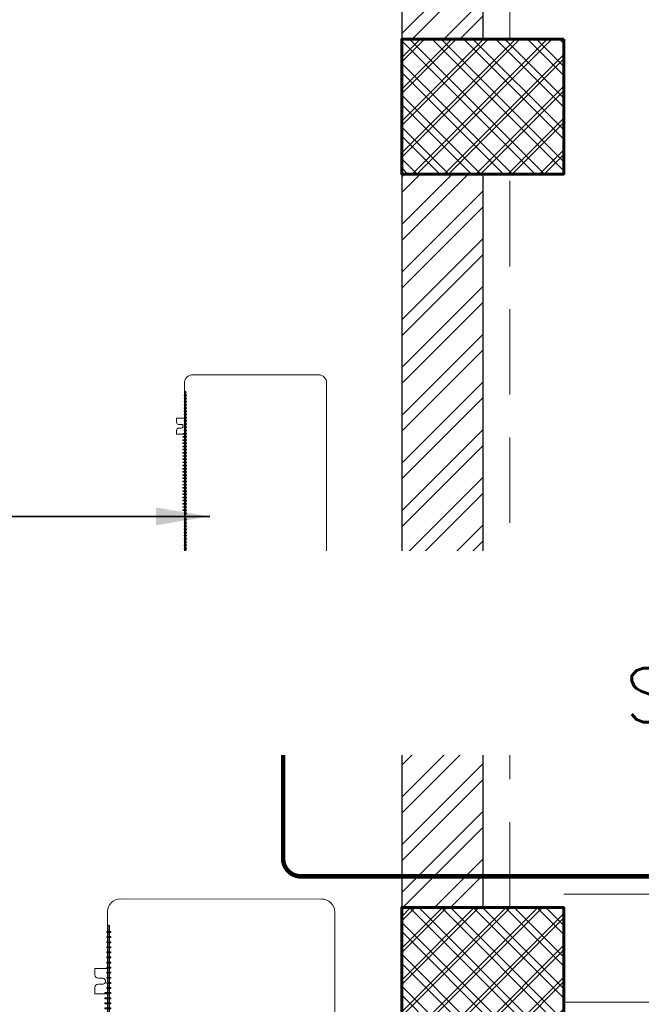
# Model space of a CAD drawing. Header units: inches. Extents: x 110711 to 158499, y 12149 to 19253.
# Tile 9 of 46: x 123126 to 123195, y 18185 to 18295. Entities that reach past the tile are written whole.
import ezdxf

# ---------------------------------------------------------------- set-up
doc = ezdxf.new("R2010")
doc.units = ezdxf.units.IN
doc.header["$MEASUREMENT"] = 0
doc.linetypes.add('HIDDEN', pattern=[0.375, 0.25, -0.125])
for name, color, linetype in [('AC REF. PIPE', 1, 'Continuous'), ('AR PLANS', 7, 'Continuous'), ('PP-HVAC ODU', 6, 'Continuous')]:
    doc.layers.add(name, color=color, linetype=linetype)
for name, color, linetype, lineweight in [('HVAC SERVICE', 7, 'Continuous', 35), ('HVAC TEXT PP', 7, 'Continuous', 20), ('PD_COLUMN', 2, 'Continuous', 60), ('PD_HATCH', 45, 'Continuous', 9)]:
    doc.layers.add(name, color=color, linetype=linetype, lineweight=lineweight)
doc.layers.add('PD_BASE', color=8, linetype='Continuous', transparency=0.5)
doc.styles.get("Standard").update_dxf_attribs({"font": 'romans.shx', "height": 6})
doc.dimstyles.new('ISO-10', dxfattribs={"dimtxt": 6, "dimasz": 0.5, "dimexe": 1.25, "dimexo": 0.625, "dimtad": 1, "dimtoh": 1, "dimdec": 1, "dimlunit": 4, "dimtxsty": 'Standard', "dimblk": 'ARCHTICK', "dimcen": 2.5, "dimclrt": 3, "dimadec": 0, "dimazin": 0, "dimtfac": 1, "dimtdec": 1, "dimtmove": 1, "dimatfit": 3, "dimfxl": 1, "dimarcsym": 0})
pattern_1 = [(45, (145443.2833, 25769.4912), (-1.767766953, 1.767766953), []), (135, (145443.2833, 25769.4912), (-1.767766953, -1.767766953), [])]

# ---------------------------------------------------------------- blocks, each defined once
blk = doc.blocks.new('columns2')
at = {"layer": 'PD_HATCH'}
h = blk.add_hatch(dxfattribs=at)
h.set_pattern_fill('ANSI37', color=175, scale=20)
h.paths.add_polyline_path([(387, -250), (387, -268), (369, -268), (369, -250)])
h.paths.add_polyline_path([(18, 0), (18, -15), (0, -15), (0, 0)])
h.paths.add_polyline_path([(18, -828), (18, -813), (0, -813), (0, -828)])
h.paths.add_polyline_path([(201, -870), (186, -870), (186, -888), (201, -888)])
h.paths.add_polyline_path([(570, -870), (555, -870), (555, -888), (570, -888)])
h.paths.add_polyline_path([(754.5, -870), (739.5, -870), (739.5, -888), (754.5, -888)])
h.paths.add_polyline_path([(934.5, -870), (919.5, -870), (919.5, -888), (934.5, -888)])
h.paths.add_polyline_path([(385.5, -870), (370.5, -870), (370.5, -888), (385.5, -888)])
h.paths.add_polyline_path([(201, 42), (186, 42), (186, 60), (201, 60)])
h.paths.add_polyline_path([(387, -578), (387, -560), (369, -560), (369, -578)])
h.paths.add_polyline_path([(1116, -731.5), (1116, -716.5), (1098, -716.5), (1098, -731.5)])
h.paths.add_polyline_path([(1116, -111.5), (1116, -96.5), (1098, -96.5), (1098, -111.5)])
h.paths.add_polyline_path([(1116, -561.5), (1116, -576.5), (1098, -576.5), (1098, -561.5)])
h.paths.add_polyline_path([(1116, -251.5), (1116, -266.5), (1098, -266.5), (1098, -251.5)])
h.paths.add_polyline_path([(0, -731.5), (0, -716.5), (18, -716.5), (18, -731.5)])
h.paths.add_polyline_path([(0, -111.5), (0, -96.5), (18, -96.5), (18, -111.5)])
h.paths.add_polyline_path([(0, -406.5), (0, -421.5), (18, -421.5), (18, -406.5)])
h.paths.add_polyline_path([(0, -561.5), (0, -576.5), (18, -576.5), (18, -561.5)])
h.paths.add_polyline_path([(0, -251.5), (0, -266.5), (18, -266.5), (18, -251.5)])
h.paths.add_polyline_path([(993, -111.5), (993, -99.5), (984, -99.5), (984, -111.5)])
h.paths.add_polyline_path([(993, -189.5), (993, -201.5), (984, -201.5), (984, -189.5)])
h.paths.add_polyline_path([(903, -111.5), (903, -99.5), (912, -99.5), (912, -111.5)])
h.paths.add_polyline_path([(903, -189.5), (903, -201.5), (912, -201.5), (912, -189.5)])
h.paths.add_polyline_path([(75, -870), (60, -870), (60, -888), (75, -888)])
h.paths.add_polyline_path([(1116, -870), (1101, -870), (1101, -888), (1116, -888)])
h.paths.add_polyline_path([(75, 42), (60, 42), (60, 60), (75, 60)])
h.paths.add_polyline_path([(570, 42), (555, 42), (555, 60), (570, 60)])
h.paths.add_polyline_path([(754.5, 42), (739.5, 42), (739.5, 60), (754.5, 60)])
h.paths.add_polyline_path([(934.5, 42), (919.5, 42), (919.5, 60), (934.5, 60)])
h.paths.add_polyline_path([(385.5, 42), (370.5, 42), (370.5, 60), (385.5, 60)])
h.paths.add_polyline_path([(1116, 42), (1101, 42), (1101, 60), (1116, 60)])
h.paths.add_polyline_path([(738, -250), (738, -268), (756, -268), (756, -250)])
h.paths.add_polyline_path([(756, -578), (756, -560), (738, -560), (738, -578)])
at = {"layer": 'PD_COLUMN', "color": 175}
for points in [[(18, 0), (18, -15), (0, -15), (0, 0)], [(0, -111.5), (0, -96.5), (18, -96.5), (18, -111.5)]]:
    blk.add_lwpolyline(points, close=True, dxfattribs=at)
at = {"layer": 'PD_HATCH', "color": 175, "linetype": 'HIDDEN', "ltscale": 38}
for p, q in [((0, 0), (0, 60)), ((12, 0), (12, 48)), ((0, -96.5), (0, -15)), ((12, -96.5), (12, -15)), ((18, -95), (187.5, -95)), ((18, -107), (187.5, -107))]:
    blk.add_line(p, q, dxfattribs=at)
blk = doc.blocks.new('FF')
at = {"layer": 'PD_BASE'}
h = blk.add_hatch(dxfattribs=at)
h.set_pattern_fill('ANSI32', color=8, scale=10)
h.set_pattern_definition([(45, (5.85, -834.2493), (-2.65165, 2.65165), []), (45, (7.6176, -834.2493), (-2.65165, 2.65165), [])])
h.paths.add_polyline_path([(9, -791.5), (0, -791.5), (0, -873), (9, -873)])
h.paths.add_polyline_path([(370.5, -939), (201, -939), (201, -948), (370.5, -948)])
h.paths.add_polyline_path([(555, -939), (385.5, -939), (385.5, -948), (555, -948)])
h.paths.add_polyline_path([(9, -75), (0, -75), (0, -156.5), (9, -156.5)])
h.paths.add_polyline_path([(9, -171.5), (0, -171.5), (0, -311.5), (9, -311.5)])
h.paths.add_polyline_path([(9, -326.5), (0, -326.5), (0, -466.5), (9, -466.5)])
h.paths.add_polyline_path([(9, -481.5), (0, -481.5), (0, -621.5), (9, -621.5)])
h.paths.add_polyline_path([(9, -636.5), (0, -636.5), (0, -776.5), (9, -776.5)])
h.paths.add_polyline_path([(1101, 0), (934.5, 0), (934.5, -9), (1101, -9)])
h.paths.add_polyline_path([(919.5, 0), (754.5, 0), (754.5, -9), (919.5, -9)])
h.paths.add_polyline_path([(739.5, 0), (570, 0), (570, -9), (739.5, -9)])
h.paths.add_polyline_path([(555, 0), (385.5, 0), (385.5, -9), (555, -9)])
h.paths.add_polyline_path([(186, 0), (75, 0), (75, -9), (186, -9)])
h.paths.add_polyline_path([(60, 0), (0, 0), (0, -60), (9, -60), (9, -9), (60, -9)])
h.paths.add_polyline_path([(9, -888), (0, -888), (0, -948), (60, -948), (60, -939), (9, -939)])
h.paths.add_polyline_path([(186, -939), (75, -939), (75, -948), (186, -948)])
h.paths.add_polyline_path([(594.75, -939), (570, -939), (570, -948), (594.75, -948)])
h.paths.add_polyline_path([(739.5, -939), (714.75, -939), (714.75, -948), (739.5, -948)])
h.paths.add_polyline_path([(777, -939), (754.5, -939), (754.5, -948), (777, -948)])
h.paths.add_polyline_path([(919.5, -939), (897, -939), (897, -948), (919.5, -948)])
h.paths.add_polyline_path([(957, -939), (934.5, -939), (934.5, -948), (957, -948)])
h.paths.add_polyline_path([(1101, -939), (1077, -939), (1077, -948), (1101, -948)])
h.paths.add_polyline_path([(1116, -930), (1107, -930)])
h.paths.add_polyline_path([(1116, -791.5), (1107, -791.5), (1107, -930), (1116, -930)])
h.paths.add_polyline_path([(1116, -636.5), (1107, -636.5), (1107, -776.5), (1116, -776.5)])
h.paths.add_polyline_path([(1116, -326.5), (1107, -326.5), (1107, -621.5), (1116, -621.5)])
h.paths.add_polyline_path([(1116, -18), (1107, -18), (1107, -156.5), (1116, -156.5)])
h.paths.add_polyline_path([(1098, -159.5), (993, -159.5), (993, -168.5), (1098, -168.5)])
h.paths.add_polyline_path([(993, -171.5), (984, -171.5), (984, -249.5), (993, -249.5)])
h.paths.add_polyline_path([(984, -159.5), (912, -159.5), (912, -168.5), (984, -168.5)])
h.paths.add_polyline_path([(912, -171.5), (903, -171.5), (903, -249.5), (912, -249.5)])
h.paths.add_polyline_path([(903, -159.5), (822, -159.5), (822, -261.5), (849, -261.5), (849, -252.5), (831, -252.5), (831, -168.5), (903, -168.5)])
h.paths.add_polyline_path([(903, -252.5), (885, -252.5), (885, -261.5), (903, -261.5)], flags=17)
h.paths.add_polyline_path([(930, -252.5), (912, -252.5), (912, -261.5), (930, -261.5)])
h.paths.add_polyline_path([(984, -252.5), (966, -252.5), (966, -261.5), (984, -261.5)])
h.paths.add_polyline_path([(993, -261.5), (984, -261.5), (984, -324.5), (993, -324.5)])
h.paths.add_polyline_path([(1116, -310.5), (1107, -310.5), (1107, -311.5), (1116, -311.5)])
h.paths.add_polyline_path([(1116, -171.5), (1107, -171.5), (1107, -190.5), (1116, -190.5)])
h.paths.add_polyline_path([(237.75, -9), (237.75, 0), (201, 0), (201, -9)])
h.paths.add_polyline_path([(333.75, 0), (333.75, -9), (370.5, -9), (370.5, 0)])
h = blk.add_hatch(dxfattribs=at)
h.set_pattern_fill('ANSI37', color=8, scale=20)
h.set_pattern_definition(pattern_1)
h.paths.add_polyline_path([(0, -60), (0, -75), (18, -75), (18, -60)])
h = blk.add_hatch(dxfattribs=at)
h.set_pattern_fill('ANSI37', color=8, scale=20)
h.set_pattern_definition(pattern_1)
h.paths.add_polyline_path([(0, -171.5), (0, -156.5), (18, -156.5), (18, -171.5)])
at = {"layer": 'PD_BASE', "color": 8, "lineweight": 30}
for p, q in [((0, 0), (0, -156.5)), ((9, -9), (9, -60)), ((9, -75), (9, -156.5))]:
    blk.add_line(p, q, dxfattribs=at)
at = {"layer": 'PD_BASE', "color": 8}
for points in [[(18, -60), (18, -75), (0, -75), (0, -60)], [(0, -171.5), (0, -156.5), (18, -156.5), (18, -171.5)]]:
    blk.add_lwpolyline(points, close=True, dxfattribs=at)
blk = doc.blocks.new('zw$BF43')
at = {"layer": 'PP-HVAC ODU', "lineweight": 13}
for p, q in [((23.3, 395), (444.9, 395)), ((444.9, 395), (450.9, 390.6)), ((463.4, 390.6), (470, 395)), ((470, 395), (947.5, 395)), ((450.9, 390.6), (463.4, 390.6)), ((0, 22.9), (0.4, 372.1)), ((970.4, 372.1), (970, 22.9)), ((947.1, 0), (22.9, 0))]:
    blk.add_line(p, q, dxfattribs=at)
for points in [[(138.6, 403.8, 1.000274), (149.2, 403.8), (149.2, 411.3, -0.414298), (154.9, 417.1), (166, 417.1), (166, 395), (121.7, 395), (121.7, 417.1), (132.8, 417.1, -0.414214), (138.6, 411.3), (138.6, 403.8)], [(805, 395), (805, 417.1), (816.1, 417.1, -0.414214), (821.8, 411.3), (821.8, 403.8)], [(821.8, 403.8, 1.000274), (832.4, 403.8), (832.4, 411.3, -0.414298), (838.2, 417.1), (849.2, 417.1), (849.2, 395)]]:
    blk.add_lwpolyline(points, format="xyb", dxfattribs=at)
blk.add_lwpolyline([(923.3, 391.5), (477.2, 391.5, -0.994454), (477.2, 393.8), (923.3, 393.8, -0.993678)], format="xyb", close=True, dxfattribs=at)
for points in [[(488.7, 389.3), (487, 389.3), (487, 396.2), (488.7, 396.2)], [(497.5, 389.3), (495.9, 389.3), (495.9, 396.2), (497.5, 396.2)], [(506.4, 389.3), (504.7, 389.3), (504.7, 396.2), (506.4, 396.2)], [(515.2, 389.3), (513.6, 389.3), (513.6, 396.2), (515.2, 396.2)], [(524.1, 389.3), (522.4, 389.3), (522.4, 396.2), (524.1, 396.2)], [(532.9, 389.3), (531.3, 389.3), (531.3, 396.2), (532.9, 396.2)], [(541.8, 389.3), (540.1, 389.3), (540.1, 396.2), (541.8, 396.2)], [(550.6, 389.3), (549, 389.3), (549, 396.2), (550.6, 396.2)], [(559.5, 389.3), (557.8, 389.3), (557.8, 396.2), (559.5, 396.2)], [(568.3, 389.3), (566.7, 389.3), (566.7, 396.2), (568.3, 396.2)], [(577.2, 389.3), (575.5, 389.3), (575.5, 396.2), (577.2, 396.2)], [(586, 389.3), (584.4, 389.3), (584.4, 396.2), (586, 396.2)], [(594.9, 389.3), (593.2, 389.3), (593.2, 399.4), (594.9, 399.4)], [(603.7, 389.3), (602.1, 389.3), (602.1, 399.4), (603.7, 399.4)], [(612.6, 389.3), (610.9, 389.3), (610.9, 399.4), (612.6, 399.4)], [(621.4, 389.3), (619.8, 389.3), (619.8, 399.4), (621.4, 399.4)], [(630.3, 389.3), (628.6, 389.3), (628.6, 399.4), (630.3, 399.4)], [(639.1, 389.3), (637.5, 389.3), (637.5, 399.4), (639.1, 399.4)], [(648, 389.3), (646.3, 389.3), (646.3, 399.4), (648, 399.4)], [(656.8, 389.3), (655.2, 389.3), (655.2, 399.4), (656.8, 399.4)], [(665.7, 389.3), (664, 389.3), (664, 399.4), (665.7, 399.4)], [(674.5, 389.3), (672.9, 389.3), (672.9, 399.4), (674.5, 399.4)], [(683.4, 389.3), (681.7, 389.3), (681.7, 399.4), (683.4, 399.4)], [(692.3, 389.3), (690.6, 389.3), (690.6, 399.4), (692.3, 399.4)], [(701.1, 389.3), (699.4, 389.3), (699.4, 399.4), (701.1, 399.4)], [(710, 389.3), (708.3, 389.3), (708.3, 399.4), (710, 399.4)], [(718.8, 389.3), (717.1, 389.3), (717.1, 399.4), (718.8, 399.4)], [(727.7, 389.3), (726, 389.3), (726, 399.4), (727.7, 399.4)], [(736.5, 389.3), (734.8, 389.3), (734.8, 399.4), (736.5, 399.4)], [(745.4, 389.3), (743.7, 389.3), (743.7, 399.4), (745.4, 399.4)], [(754.2, 389.3), (752.5, 389.3), (752.5, 399.4), (754.2, 399.4)], [(763.1, 389.3), (761.4, 389.3), (761.4, 399.4), (763.1, 399.4)], [(771.9, 389.3), (770.2, 389.3), (770.2, 399.4), (771.9, 399.4)], [(780.8, 389.3), (779.1, 389.3), (779.1, 399.4), (780.8, 399.4)], [(789.6, 389.3), (787.9, 389.3), (787.9, 399.4), (789.6, 399.4)], [(798.5, 389.3), (796.8, 389.3), (796.8, 399.4), (798.5, 399.4)], [(807.3, 389.3), (805.6, 389.3), (805.6, 399.4), (807.3, 399.4)], [(816.2, 389.3), (814.5, 389.3), (814.5, 396.2), (816.2, 396.2)], [(825, 389.3), (823.3, 389.3), (823.3, 396.2), (825, 396.2)], [(833.9, 389.3), (832.2, 389.3), (832.2, 396.2), (833.9, 396.2)], [(842.7, 389.3), (841, 389.3), (841, 396.2), (842.7, 396.2)], [(851.6, 389.3), (849.9, 389.3), (849.9, 396.2), (851.6, 396.2)], [(860.4, 389.3), (858.8, 389.3), (858.8, 396.2), (860.4, 396.2)], [(869.3, 389.3), (867.6, 389.3), (867.6, 396.2), (869.3, 396.2)], [(878.1, 389.3), (876.5, 389.3), (876.5, 396.2), (878.1, 396.2)], [(887, 389.3), (885.3, 389.3), (885.3, 396.2), (887, 396.2)], [(895.8, 389.3), (894.1, 389.3), (894.1, 396.2), (895.8, 396.2)], [(904.7, 389.3), (903, 389.3), (903, 396.2), (904.7, 396.2)], [(913.5, 389.3), (911.9, 389.3), (911.9, 396.2), (913.5, 396.2)]]:
    blk.add_lwpolyline(points, close=True, dxfattribs=at)
for centre, start, end in [((23.3, 372.1), 90, 179.857), ((947.5, 372.1), 0, 90), ((22.9, 22.9), 180, 270), ((947.1, 22.9), 270, 0)]:
    blk.add_arc(centre, 22.9, start, end, dxfattribs=at)
blk = doc.blocks.new('_ArchTick')
at = {"color": 0, "linetype": 'ByBlock', "const_width": 0.15}
blk.add_lwpolyline([(-0.5, -0.5), (0.5, 0.5)], dxfattribs=at)
blk = doc.blocks.new('HVAC SERVICE')
at = {"layer": 'PP-HVAC ODU', "lineweight": 13, "rotation": 90}
for p, xscale, yscale, zscale in [((-8.35, -136.1), 0.03999999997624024, 0.03999999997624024, 0.03999999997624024), ((-7.45, -217.57), 0.06393389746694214, 0.06393389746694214, 0.06393389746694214)]:
    blk.add_blockref('zw$BF43', p, dxfattribs=dict(at, xscale=xscale, yscale=yscale, zscale=zscale))
at = {"layer": 'HVAC TEXT PP', "insert": (-290.89, -95.28, 1.31), "char_height": 6, "width": 237.4875, "attachment_point": 1, "bg_fill": 2}
blk.add_mtext('\\A1;\\P\\pi192.63;3 TR ODU\\P\\pi121.77;SIZE:W970XD395XH803MM', dxfattribs=at)
at = {"layer": 'AC REF. PIPE', "const_width": 0.5}
blk.add_lwpolyline([(133.54, -103.86), (133.54, -148.04, -0.414214), (128.54, -153.04), (-11.19, -153.04, -0.414214), (-13.19, -151.04), (-13.19, -136.1)], format="xyb", dxfattribs=at)
at = {"layer": 'HVAC TEXT PP'}
blk.add_leader([(-21.33, -113.03), (-82.48, -113.03)], dimstyle='ISO-10', override={"dimasz": 6, "dimtad": 0}, dxfattribs=at)
at = {"layer": 'HVAC TEXT PP', "insert": (-146.41, -119.88), "char_height": 6, "width": 237.4875, "attachment_point": 1, "bg_fill": 2}
blk.add_mtext('\\pi185.49;LIQUID 15.8\\P\\pi171.2;SUCTION :-9.5 ', dxfattribs=at)
at = {"layer": 'HVAC TEXT PP', "insert": (-36.34, -120.56), "char_height": 6, "width": 237.4875, "attachment_point": 1, "bg_fill": 2}
blk.add_mtext('\\pi202.92;∅32 MM \\P\\pi187.77;DRAIN PIPE ', dxfattribs=at)

msp = doc.modelspace()

# ---------------------------------------------------------------- block references
at = {"layer": 'AR PLANS'}
for name, p in [('FF', (123167.99, 18352.43)), ('columns2', (123167.99, 18292.43))]:
    msp.add_blockref(name, p, dxfattribs=at)

# ---------------------------------------------------------------- next in the draw order: block references
at = {"layer": 'HVAC SERVICE'}
msp.add_blockref('HVAC SERVICE', (123167.99, 18352.43), dxfattribs=at)

doc.saveas('drawing.dxf')
